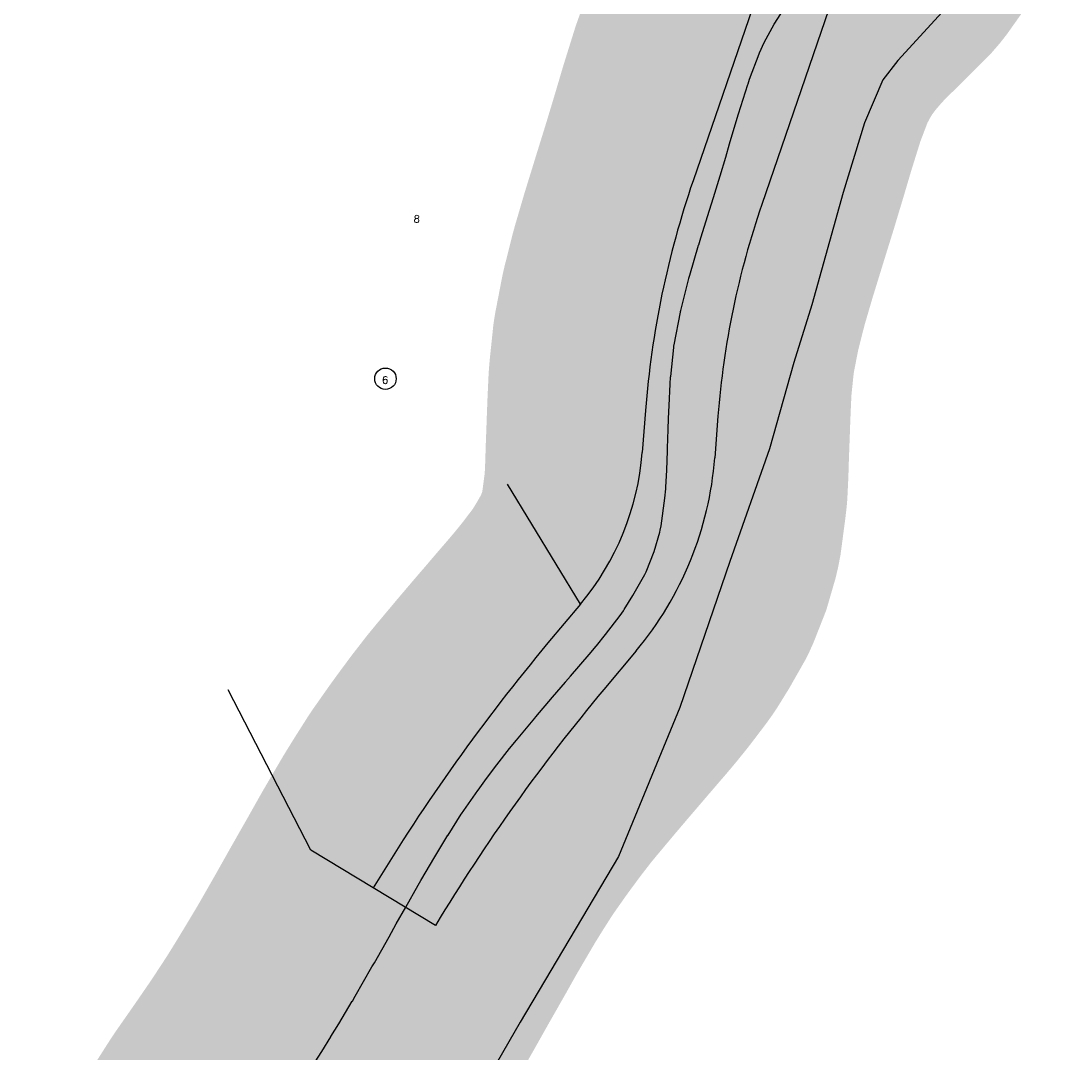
# Model space of a CAD drawing. Header units: feet. Extents: x 18803 to 104580, y -6601 to 116448.
# Tile 46 of 95: x 44103 to 45547, y 89604 to 91024. Entities that reach past the tile are written whole.
import ezdxf

# ---------------------------------------------------------------- set-up
doc = ezdxf.new("R2010")
doc.units = ezdxf.units.FT
doc.header["$LTSCALE"] = 100
doc.header["$MEASUREMENT"] = 0
for name, color, linetype in [('ELPC BOLD TITLE SHEET', 3, 'Continuous'), ('ELPC-XIST', 6, 'Continuous'), ('ELRP', 252, 'Continuous'), ('ESRP', 2, 'Continuous'), ('ETRP', 3, 'Continuous'), ('SL-VICINITY MAP', 2, 'Continuous')]:
    doc.layers.add(name, color=color, linetype=linetype)
doc.styles.add('L100', font='simplex.shx', dxfattribs={"height": 10})

msp = doc.modelspace()

# ---------------------------------------------------------------- linework, layer by layer
at = {"layer": 'ELPC BOLD TITLE SHEET', "const_width": 500}
msp.add_lwpolyline([(44352.71973628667, 89338.32481792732), (44373.49903790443, 89376.5050045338), (44373.8743048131, 89377.22005817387), (44373.87650157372, 89377.22424470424), (44393.39349224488, 89414.42549348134), (44394.63419766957, 89416.8058880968), (44413.19417569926, 89451.60774082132), (44413.72912577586, 89452.5698626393), (44414.11492395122, 89453.2360002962), (44433.47676204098, 89483.64593992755), (44438.03879566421, 89490.56739204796), (44438.46583618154, 89491.19762345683), (44449.91509615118, 89507.63821840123), (44449.92461759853, 89507.65186611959), (44449.93412282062, 89507.66550694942), (44465.25480670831, 89529.61244202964), (44468.10314824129, 89533.73895189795), (44468.14124981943, 89533.7942882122), (44488.24277559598, 89563.06098526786), (44488.48105992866, 89563.41357307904), (44491.78425908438, 89568.38151654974), (44507.26607492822, 89591.92858462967), (44507.36626299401, 89592.08204584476), (44516.44253855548, 89606.0832915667), (44529.07681976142, 89626.49187301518), (44529.20580155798, 89626.70230478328), (44539.79702980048, 89644.15529351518), (44558.48703483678, 89675.16747428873), (44558.67595749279, 89675.48589238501), (44562.69754094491, 89682.37167132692), (44585.58168856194, 89722.34647752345), (44585.59445078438, 89722.36884640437), (44585.60723361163, 89722.39120104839), (44588.84513956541, 89728.07290844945), (44588.91327494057, 89728.19319495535), (44609.04389340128, 89763.94903657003), (44609.09269343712, 89764.03533563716), (44619.0815554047, 89781.62286873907), (44619.09459489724, 89781.64574854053), (44619.10755053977, 89781.6685334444), (44632.08764368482, 89804.41787073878), (44649.17867450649, 89834.8042656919), (44652.79565233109, 89841.1199910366), (44652.92513957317, 89841.34352259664), (44672.08297972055, 89874.04147790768), (44678.83896202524, 89885.50019262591), (44690.08355927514, 89903.66439303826), (44690.23319305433, 89903.90308850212), (44708.38989816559, 89932.50680404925), (44708.76030207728, 89933.0727386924), (44708.84035297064, 89933.19140417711), (44731.3224608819, 89965.15519940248), (44731.55760996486, 89965.483641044), (44741.09794849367, 89978.57597132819), (44757.03589229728, 90000.07693142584), (44757.37438217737, 90000.5230196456), (44774.69988666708, 90022.83190896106), (44784.22128365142, 90034.38202732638), (44809.43539845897, 90064.4766580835), (44809.46729214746, 90064.51465487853), (44811.11427704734, 90066.47317947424), (44833.94277531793, 90093.32495763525), (44834.03819983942, 90093.43659614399), (44851.9509298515, 90114.28036263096), (44852.06133338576, 90114.40961976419), (44858.74139128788, 90122.27846916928), (44858.86645722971, 90122.42478583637), (44884.49493135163, 90152.20342047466), (44894.25748613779, 90163.87668656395), (44894.57542167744, 90164.26325489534), (44907.05069876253, 90179.68797173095), (44927.0253739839, 90205.96140569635), (44931.45155257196, 90212.15717644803), (44932.58925387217, 90213.86858798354), (44944.60040380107, 90233.32531762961), (44960.97934879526, 90262.11153288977), (44961.4333923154, 90263.01184300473), (44962.62465832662, 90265.67184976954), (44973.79922146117, 90294.0615612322), (44981.5144765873, 90320.64939001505), (44982.15208968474, 90323.26736369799), (44983.31894091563, 90329.16468912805), (44988.39560453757, 90367.40460329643), (44989.92120259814, 90380.22926328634), (44990.08525934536, 90382.20773126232), (44991.20049067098, 90405.89808130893), (44992.00298097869, 90432.11630771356), (44992.16998095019, 90436.01029159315), (44993.11659401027, 90461.68838332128), (44993.11760426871, 90461.71692239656), (44993.11864195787, 90461.74545016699), (44993.64628532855, 90476.86085301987), (44994.3480952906, 90494.65745800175), (44994.35496221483, 90494.81984002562), (44995.67208989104, 90523.9964877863), (44996.48756111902, 90533.93549948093), (44996.5438890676, 90534.53923366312), (45000.69826324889, 90574.26246941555), (45001.11689745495, 90577.120710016), (45001.30712420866, 90578.24083064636), (45009.98313596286, 90623.09798731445), (45010.12469164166, 90623.77545498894), (45010.50533073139, 90625.47034042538), (45021.57817084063, 90669.28768128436), (45021.72367925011, 90669.83368838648), (45022.92869626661, 90674.13145099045), (45034.97460245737, 90715.1945773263), (45035.06833383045, 90715.5055324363), (45038.12131189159, 90725.36830379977), (45038.13028033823, 90725.39734718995), (45049.76981558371, 90763.18262396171), (45049.78534490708, 90763.23283579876), (45055.26864285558, 90780.89190919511), (45055.26997182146, 90780.89618502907), (45055.27125563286, 90780.90031824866), (45064.46605716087, 90810.47416794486), (45072.27221464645, 90836.38316175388), (45072.27472338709, 90836.39149339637), (45077.69346183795, 90854.39822093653), (45088.13476057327, 90889.69133612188), (45090.03804892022, 90895.81690889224), (45090.05078760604, 90895.8577884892), (45102.73476605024, 90936.4441677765), (45102.99919449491, 90937.24335853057), (45105.20880193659, 90943.56699852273), (45118.43574552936, 90978.34465578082), (45118.95676241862, 90979.61120009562), (45125.27536127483, 90993.87248870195), (45138.97518979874, 91019.07729028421), (45139.9297169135, 91020.68928150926), (45151.27010015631, 91038.329316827), (45165.57646960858, 91057.38032288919), (45166.66278106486, 91058.73076862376), (45184.04568254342, 91078.92477684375), (45196.47986340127, 91092.15445712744), (45197.34874247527, 91093.03867670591), (45220.94167027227, 91116.0044243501), (45221.37337329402, 91116.43311393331), (45228.00468892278, 91123.15060345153), (45228.09408793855, 91123.24080210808), (45254.76935866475, 91150.0470906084), (45256.60609185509, 91152.17687219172), (45258.75401508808, 91154.92310403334), (45274.93579458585, 91177.78076785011), (45283.40985986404, 91191.8434453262), (45285.91020875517, 91196.6715206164), (45288.397970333, 91202.33313425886), (45296.0700011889, 91224.23954936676), (45296.99353606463, 91232.94303631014), (45297.23699863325, 91238.30811675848), (45297.10978913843, 91246.35588875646), (45293.79127454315, 91272.37713618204), (45293.67742166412, 91273.38688240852), (45293.50718487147, 91275.12462877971)], dxfattribs=at)
at = {"layer": 'ELPC-XIST'}
msp.add_lwpolyline([(44507.36626299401, 89592.08204584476), (44516.44253855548, 89606.0832915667), (44529.07681976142, 89626.49187301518), (44529.20580155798, 89626.70230478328), (44539.79702980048, 89644.15529351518), (44558.48703483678, 89675.16747428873), (44558.67595749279, 89675.48589238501), (44562.69754094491, 89682.37167132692), (44585.58168856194, 89722.34647752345), (44585.59445078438, 89722.36884640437), (44585.60723361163, 89722.39120104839), (44588.84513956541, 89728.07290844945), (44588.91327494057, 89728.19319495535), (44609.04389340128, 89763.94903657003), (44609.09269343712, 89764.03533563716), (44619.0815554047, 89781.62286873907), (44619.09459489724, 89781.64574854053), (44619.10755053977, 89781.6685334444), (44632.08764368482, 89804.41787073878), (44649.17867450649, 89834.8042656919), (44652.79565233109, 89841.1199910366), (44652.92513957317, 89841.34352259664), (44672.08297972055, 89874.04147790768), (44678.83896202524, 89885.50019262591), (44690.08355927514, 89903.66439303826), (44690.23319305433, 89903.90308850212), (44708.38989816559, 89932.50680404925), (44708.76030207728, 89933.0727386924), (44708.84035297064, 89933.19140417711), (44731.3224608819, 89965.15519940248), (44731.55760996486, 89965.483641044), (44741.09794849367, 89978.57597132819), (44757.03589229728, 90000.07693142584), (44757.37438217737, 90000.5230196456), (44774.69988666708, 90022.83190896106), (44784.22128365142, 90034.38202732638), (44809.43539845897, 90064.4766580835), (44809.46729214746, 90064.51465487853), (44811.11427704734, 90066.47317947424), (44833.94277531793, 90093.32495763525), (44834.03819983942, 90093.43659614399), (44851.9509298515, 90114.28036263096), (44852.06133338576, 90114.40961976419), (44858.74139128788, 90122.27846916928), (44858.86645722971, 90122.42478583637), (44884.49493135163, 90152.20342047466), (44894.25748613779, 90163.87668656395), (44894.57542167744, 90164.26325489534), (44907.05069876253, 90179.68797173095), (44927.0253739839, 90205.96140569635), (44931.45155257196, 90212.15717644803), (44932.58925387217, 90213.86858798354), (44944.60040380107, 90233.32531762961), (44960.97934879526, 90262.11153288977), (44961.4333923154, 90263.01184300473), (44962.62465832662, 90265.67184976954), (44973.79922146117, 90294.0615612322), (44981.5144765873, 90320.64939001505), (44982.15208968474, 90323.26736369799), (44983.31894091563, 90329.16468912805), (44988.39560453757, 90367.40460329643), (44989.92120259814, 90380.22926328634), (44990.08525934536, 90382.20773126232), (44991.20049067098, 90405.89808130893), (44992.00298097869, 90432.11630771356), (44992.16998095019, 90436.01029159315), (44993.11659401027, 90461.68838332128), (44993.11760426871, 90461.71692239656), (44993.11864195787, 90461.74545016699), (44993.64628532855, 90476.86085301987), (44994.3480952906, 90494.65745800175), (44994.35496221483, 90494.81984002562), (44995.67208989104, 90523.9964877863), (44996.48756111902, 90533.93549948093), (44996.5438890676, 90534.53923366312), (45000.69826324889, 90574.26246941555), (45001.11689745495, 90577.120710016), (45001.30712420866, 90578.24083064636), (45009.98313596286, 90623.09798731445), (45010.12469164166, 90623.77545498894), (45010.50533073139, 90625.47034042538), (45021.57817084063, 90669.28768128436), (45021.72367925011, 90669.83368838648), (45022.92869626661, 90674.13145099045), (45034.97460245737, 90715.1945773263), (45035.06833383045, 90715.5055324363), (45038.12131189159, 90725.36830379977), (45038.13028033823, 90725.39734718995), (45049.76981558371, 90763.18262396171), (45049.78534490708, 90763.23283579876), (45055.26864285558, 90780.89190919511), (45055.26997182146, 90780.89618502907), (45055.27125563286, 90780.90031824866), (45064.46605716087, 90810.47416794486), (45072.27221464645, 90836.38316175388), (45072.27472338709, 90836.39149339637), (45077.69346183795, 90854.39822093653), (45088.13476057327, 90889.69133612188), (45090.03804892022, 90895.81690889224), (45090.05078760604, 90895.8577884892), (45102.73476605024, 90936.4441677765), (45102.99919449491, 90937.24335853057), (45105.20880193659, 90943.56699852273), (45118.43574552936, 90978.34465578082), (45118.95676241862, 90979.61120009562), (45125.27536127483, 90993.87248870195), (45138.97518979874, 91019.07729028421), (45139.9297169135, 91020.68928150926), (45151.27010015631, 91038.329316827)], dxfattribs=at)
at = {"layer": 'ELRP'}
for p, q in [((45435.01367796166, 91990.83435078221), (45027.2709051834, 90803.5054648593)), ((45529.5921663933, 91958.35498000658), (45121.84939361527, 90771.02609408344)), ((44961.93960472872, 90487.66704478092), (44957.49970328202, 90430.2386553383)), ((45061.64209915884, 90479.95908756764), (45057.20217940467, 90422.53046132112)), ((44872.29155433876, 90221.23127101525), (44772.08305677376, 90386.42873431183)), ((44872.29155433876, 90221.23127101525), (44827.73264134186, 90168.01237049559)), ((44948.96480101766, 90157.03459474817), (44904.40588802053, 90103.81569422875)), ((44501.62246162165, 89882.91454302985), (44387.89040034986, 90103.7508647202)), ((44587.39238409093, 89831.20822910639), (44501.62246162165, 89882.91454302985)), ((44673.03384437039, 89779.57935848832), (44587.39238409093, 89831.20822910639))]:
    msp.add_line(p, q, dxfattribs=at)
for centre, radius, start, end in [((46233.14663268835, 90389.39348747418), 1274.999999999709, 161.0469226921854, 175.5794115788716), ((46233.14663268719, 90389.39348747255), 1174.999999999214, 161.0469226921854, 175.5794226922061), ((44588.6005416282, 90458.75897320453), 370.000000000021, 320.0613671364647, 355.5791449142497), ((44588.60054162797, 90458.75897320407), 470.0000000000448, 320.0613671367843, 355.5791449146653), ((46882.57565232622, 88447.54144653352), 2679.999999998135, 140.0613671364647, 148.9160287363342), ((46882.57565232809, 88447.54144653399), 2579.999999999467, 140.0613671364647, 148.9160287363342)]:
    msp.add_arc(centre, radius, start, end, dxfattribs=at)
at = {"layer": 'ESRP'}
msp.add_circle((44604.16649681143, 90531.47638017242), 14.72839352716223, dxfattribs=at)
at = {"layer": 'SL-VICINITY MAP'}
msp.add_lwpolyline([(45370.29643095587, 91035.85086475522), (45308.88772447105, 90969.33471647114), (45288.37237086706, 90942.7870865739), (45263.380209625, 90883.36253421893), (45234.02452437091, 90787.78151936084), (45190.73194099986, 90632.93661270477), (45165.86179761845, 90553.82671560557), (45132.50957722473, 90435.2193168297), (45078.16173072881, 90280.21374961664), (45009.29263187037, 90079.0605437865), (44924.92166753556, 89874.40087084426), (44789.69489567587, 89646.59814426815), (44676.58883175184, 89450.80012517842)], dxfattribs=at)

# ---------------------------------------------------------------- texts
at = {"layer": 'ETRP', "style": 'L100'}
for s, p in [('8', (44642.84480949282, 90746.37799122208)), ('6', (44599.2930927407, 90524.7455455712))]:
    msp.add_text(s, height=10, rotation=358.4169226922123, dxfattribs=at).set_placement(p)

doc.saveas('drawing.dxf')
